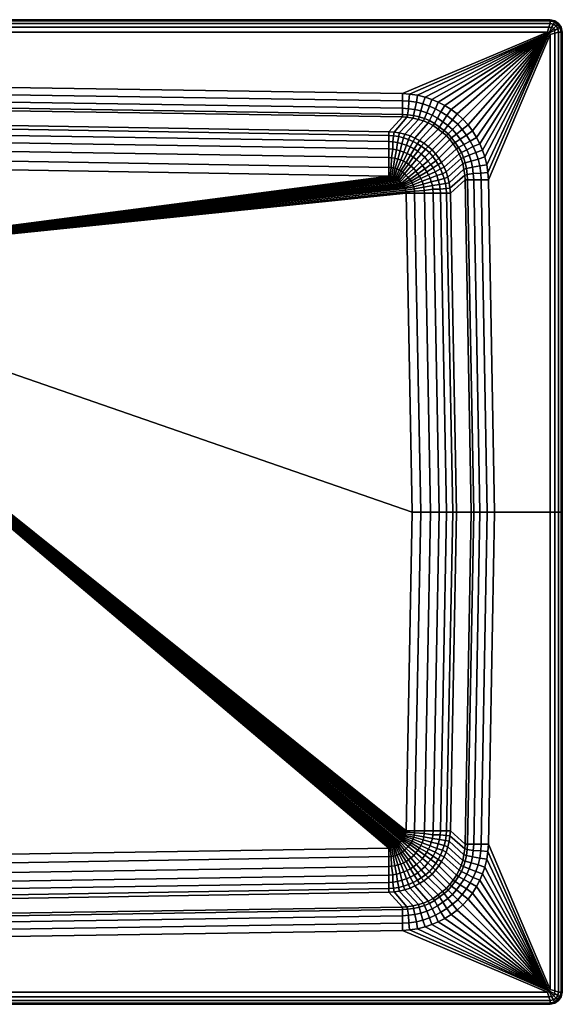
# Model space of a CAD drawing. Extents: x 0 to 900, y 0 to 800.
# Tile 2 of 2: x 459 to 900, y 0 to 800. Entities that reach past the tile are written whole.
import ezdxf

# ---------------------------------------------------------------- set-up
doc = ezdxf.new("R2010")
doc.units = 0
doc.header["$MEASUREMENT"] = 0
doc.layers.get('0').update_dxf_attribs({"linetype": 'CONTINUOUS'})

msp = doc.modelspace()

# ---------------------------------------------------------------- meshes
mesh = msp.add_polyface()
corners = [(770, 740, 240), (450, 745, 240), (450, 739, 239), (770, 734, 239), (450, 733, 236), (770, 728, 236), (450, 728, 231), (770, 723, 231), (450, 726, 225), (770, 721, 225), (450, 714, 130), (759, 709, 130), (450, 711, 116), (759, 706, 116), (450, 706, 104), (759, 701, 104), (450, 700, 97), (759, 695, 97), (450, 693, 93), (759, 688, 93), (450, 685, 91), (759, 680, 91), (450, 678, 90), (759, 673, 90), (200, 600, 90), (760.004, 672.866, 90), (761.421, 672.64, 90), (762.837, 672.287, 90), (763.642, 671.965, 90), (764.639, 671.451, 90), (765.585, 670.832, 90), (766.409, 670.121, 90), (767.299, 669.32, 90), (768.279, 668.364, 90), (773, 659, 90), (778, 400, 90), (772.866, 660.004, 90), (772.64, 661.421, 90), (772.287, 662.837, 90), (771.965, 663.642, 90), (771.451, 664.639, 90), (770.772, 665.606, 90), (770.149, 666.406, 90), (769.325, 667.274, 90), (888, 790, 240), (450, 790, 240), (450, 797, 208), (450, 800, 211), (890, 800, 211), (890, 797, 208), (450, 800, 230), (890, 800, 230), (450, 799, 234), (890, 799, 234), (450, 797, 237), (890, 797, 237), (450, 794, 239), (889, 794, 239)]
mesh.append_faces([[corners[k] for k in face] for face in [(0, 1, 2, 3), (3, 2, 4, 5), (5, 4, 6, 7), (7, 6, 8, 9), (9, 8, 10, 11), (11, 10, 12, 13), (13, 12, 14, 15), (15, 14, 16, 17), (17, 16, 18, 19), (19, 18, 20, 21), (21, 20, 22, 23), (23, 22, 24), (25, 23, 24), (26, 25, 24), (27, 26, 24), (28, 27, 24), (29, 28, 24), (30, 29, 24), (31, 30, 24), (32, 31, 24), (33, 32, 24), (34, 24, 35), (36, 24, 34), (37, 24, 36), (38, 24, 37), (39, 24, 38), (40, 24, 39), (41, 24, 40), (42, 24, 41), (43, 24, 42), (33, 24, 43), (1, 0, 44, 45), (46, 47, 48, 49), (47, 50, 51, 48), (50, 52, 53, 51), (52, 54, 55, 53), (54, 56, 57, 55), (56, 45, 44, 57)]])
mesh = msp.add_polyface()
corners = [(774.98, 727.641, 236), (770, 728, 236), (770, 723, 231), (774.172, 722.715, 231), (770, 721, 225), (773.668, 720.7, 225), (759, 709, 130), (763.222, 708.648, 130), (778.66, 719.98, 225), (767.513, 707.98, 130), (759, 706, 116), (762.832, 705.642, 116), (767.012, 705.03, 116), (770.968, 704.084, 116), (771.971, 706.867, 130), (759, 701, 104), (762.275, 700.688, 104), (766.12, 700.187, 104), (769.58, 699.179, 104), (773.314, 698.01, 104), (774.868, 702.748, 116), (759, 695, 97), (762.169, 694.765, 97), (765.29, 694.375, 97), (768.354, 693.54, 97), (771.196, 692.483, 97), (759, 688, 93), (761.222, 687.79, 93), (763.841, 687.512, 93), (766.349, 686.788, 93), (768.745, 686.064, 93), (773.871, 691.369, 97), (771, 685, 93), (759, 680, 91), (760.777, 679.875, 91), (762.483, 679.65, 91), (764.253, 679.297, 91), (765.847, 678.822, 91), (767.504, 678.01, 91), (773, 684, 93), (768.745, 677.152, 91), (774.874, 682.669, 93), (770.193, 676.094, 91), (759, 673, 90), (760.004, 672.866, 90), (761.421, 672.64, 90), (762.837, 672.287, 90), (763.642, 671.965, 90), (764.639, 671.451, 90), (765.585, 670.832, 90), (766.409, 670.121, 90), (771.61, 674.793, 91), (767.299, 669.32, 90), (773.217, 673.318, 91), (768.279, 668.364, 90), (769.325, 667.274, 90), (774.799, 671.686, 91), (450, 800), (450, 800, 205), (890, 800, 205), (890, 800), (450, 797, 208), (890, 797, 208)]
mesh.append_faces([[corners[k] for k in face] for face in [(0, 1, 2, 3), (3, 2, 4, 5), (5, 4, 6, 7), (8, 5, 7, 9), (7, 6, 10, 11), (9, 7, 11, 12), (9, 12, 13, 14), (11, 10, 15, 16), (12, 11, 16, 17), (12, 17, 18, 13), (13, 18, 19, 20), (16, 15, 21, 22), (17, 16, 22, 23), (18, 17, 23, 24), (19, 18, 24, 25), (22, 21, 26, 27), (23, 22, 27, 28), (24, 23, 28, 29), (25, 24, 29, 30), (31, 25, 30, 32), (27, 26, 33, 34), (28, 27, 34, 35), (29, 28, 35, 36), (30, 29, 36, 37), (32, 30, 37, 38), (39, 32, 38, 40), (41, 39, 40, 42), (34, 33, 43, 44), (35, 34, 44, 45), (36, 35, 45, 46), (37, 36, 46, 47), (38, 37, 47, 48), (40, 38, 48, 49), (42, 40, 49, 50), (51, 42, 50, 52), (53, 51, 52, 54), (53, 54, 55, 56), (57, 58, 59, 60), (58, 61, 62, 59)]])
mesh = msp.add_polyface()
corners = [(839.502, 675.893, 240), (840, 670, 240), (890, 788, 240), (889.282, 789.224, 240), (838.59, 682.185, 240), (837.069, 688.477, 240), (835.245, 693.956, 240), (833.001, 699.167, 240), (830.277, 704.409, 240), (826.987, 709.748, 240), (896.358, 792.74, 208), (899.166, 793.981, 211), (900, 790, 211), (897, 790, 208), (895, 795, 208), (897, 797, 211), (899.15, 794.006, 230), (900, 790, 230), (897, 797, 230), (898.035, 793.616, 234), (899, 790, 234), (896, 796, 234), (896.352, 792.756, 237), (897, 790, 237), (895, 795, 237), (893.624, 791.317, 239), (894, 789, 239), (893, 793, 239), (890, 797, 208), (890, 800, 211), (893.981, 799.166, 211), (892.74, 796.358, 208), (890, 800, 230), (894.006, 799.15, 230), (890, 799, 234), (893.616, 798.035, 234), (890, 797, 237), (892.756, 796.352, 237), (889, 794, 239), (891.317, 793.624, 239), (888, 790, 240), (899.15, 794.006), (899.166, 793.981, 205), (900, 790, 205), (900, 790), (897, 797), (897, 797, 205), (896.352, 792.755, 208), (890, 800), (890, 800, 205), (893.981, 799.166, 205), (894.006, 799.15), (892.755, 796.352, 208)]
mesh.append_faces([[corners[k] for k in face] for face in [(0, 1, 2, 3), (4, 0, 3), (5, 4, 3), (6, 5, 3), (7, 6, 3), (8, 7, 3), (9, 8, 3), (10, 11, 12, 13), (14, 15, 11, 10), (11, 16, 17, 12), (15, 18, 16, 11), (16, 19, 20, 17), (18, 21, 19, 16), (19, 22, 23, 20), (21, 24, 22, 19), (22, 25, 26, 23), (24, 27, 25, 22), (25, 3, 2, 26), (27, 3, 25), (28, 29, 30, 31), (31, 30, 15, 14), (29, 32, 33, 30), (30, 33, 18, 15), (32, 34, 35, 33), (33, 35, 21, 18), (34, 36, 37, 35), (35, 37, 24, 21), (36, 38, 39, 37), (37, 39, 27, 24), (38, 40, 3, 39), (39, 3, 27), (41, 42, 43, 44), (45, 46, 42, 41), (42, 47, 13, 43), (46, 14, 47, 42), (48, 49, 50, 51), (51, 50, 46, 45), (49, 28, 52, 50), (50, 52, 14, 46)]])
mesh = msp.add_polyface()
corners = [(823.383, 714.455, 240), (826.987, 709.748, 240), (889.282, 789.224, 240), (819.169, 719.095, 240), (793.956, 735.245, 240), (791.971, 729.717, 239), (796.913, 727.601, 239), (799.167, 733.001, 240), (801.405, 725.149, 239), (804.409, 730.277, 240), (806.251, 722.024, 239), (809.748, 726.987, 240), (810.667, 718.715, 239), (814.455, 723.383, 240), (815, 715, 239), (794.29, 722.392, 236), (798.577, 719.953, 236), (803, 717, 236), (807, 714, 236), (810.747, 710.865, 236), (792, 718, 231), (796.166, 715.652, 231), (800.307, 712.799, 231), (803.924, 709.961, 231), (807.2, 707.2, 231), (791.086, 716.139, 225), (795.104, 713.989, 225), (799.188, 711.165, 225), (802.747, 708.47, 225), (805.8, 705.8, 225), (787.573, 699.575, 130), (791, 697, 130), (830.277, 704.409, 240), (822.024, 706.251, 239), (825.149, 701.405, 239), (818.715, 710.667, 239), (817, 703, 236), (819.953, 698.577, 236), (814, 707, 236), (809.961, 703.924, 231), (812.799, 700.307, 231), (808.47, 702.747, 225), (770, 740, 240), (775.893, 739.502, 240), (888, 790, 240), (782.185, 738.59, 240), (788.477, 737.069, 240)]
mesh.append_faces([[corners[k] for k in face] for face in [(0, 1, 2), (3, 0, 2), (4, 5, 6, 7), (7, 6, 8, 9), (9, 8, 10, 11), (11, 10, 12, 13), (13, 12, 14, 3), (6, 15, 16, 8), (8, 16, 17, 10), (10, 17, 18, 12), (12, 18, 19, 14), (15, 20, 21, 16), (16, 21, 22, 17), (17, 22, 23, 18), (18, 23, 24, 19), (20, 25, 26, 21), (21, 26, 27, 22), (22, 27, 28, 23), (23, 28, 29, 24), (27, 30, 31, 28), (32, 1, 33, 34), (1, 0, 35, 33), (0, 3, 14, 35), (34, 33, 36, 37), (33, 35, 38, 36), (35, 14, 19, 38), (36, 38, 39, 40), (38, 19, 24, 39), (39, 24, 29, 41), (42, 43, 2, 44), (43, 45, 2), (46, 2, 45), (4, 2, 46), (7, 2, 4), (9, 2, 7), (11, 2, 9), (13, 2, 11), (3, 2, 13)]])
mesh = msp.add_polyface()
corners = [(840, 670, 240), (845, 400, 240), (890, 400, 240), (890, 788, 240), (897, 790, 208), (900, 790, 211), (900, 400, 211), (897, 400, 208), (900, 790, 230), (900, 400, 230), (899, 790, 234), (899, 400, 234), (897, 790, 237), (897, 400, 237), (894, 789, 239), (894, 400, 239), (834, 670, 239), (839, 400, 239), (839.502, 675.893, 240), (833.724, 675.386, 239), (828, 670, 236), (833, 400, 236), (827.641, 674.98, 236), (823, 670, 231), (828, 400, 231), (822.715, 674.172, 231), (821, 670, 225), (826, 400, 225), (820.7, 673.668, 225), (809, 659, 130), (814, 400, 130), (808.648, 663.222, 130), (819.98, 678.66, 225), (807.98, 667.513, 130), (819.022, 683.248, 225), (806.867, 671.971, 130), (806, 659, 116), (811, 400, 116), (805.642, 662.832, 116), (805.03, 667.012, 116), (804.084, 670.968, 116), (805.587, 676.261, 130), (802.748, 674.868, 116), (801, 659, 104), (806, 400, 104), (800.688, 662.275, 104), (800.187, 666.12, 104), (799.179, 669.58, 104), (798.01, 673.314, 104), (795, 659, 97), (800, 400, 97), (794.765, 662.169, 97), (794.375, 665.29, 97), (793.54, 668.354, 97), (792.483, 671.196, 97), (796.619, 676.434, 104), (791.369, 673.871, 97), (788, 659, 93), (793, 400, 93), (900, 790), (900, 790, 205), (900, 400, 205), (900, 400)]
mesh.append_faces([[corners[k] for k in face] for face in [(0, 1, 2, 3), (4, 5, 6, 7), (5, 8, 9, 6), (8, 10, 11, 9), (10, 12, 13, 11), (12, 14, 15, 13), (14, 3, 2, 15), (1, 0, 16, 17), (0, 18, 19, 16), (17, 16, 20, 21), (16, 19, 22, 20), (21, 20, 23, 24), (20, 22, 25, 23), (24, 23, 26, 27), (23, 25, 28, 26), (27, 26, 29, 30), (26, 28, 31, 29), (28, 32, 33, 31), (32, 34, 35, 33), (30, 29, 36, 37), (29, 31, 38, 36), (31, 33, 39, 38), (33, 35, 40, 39), (35, 41, 42, 40), (36, 43, 44, 37), (36, 38, 45, 43), (38, 39, 46, 45), (39, 40, 47, 46), (40, 42, 48, 47), (43, 49, 50, 44), (45, 51, 49, 43), (46, 52, 51, 45), (47, 53, 52, 46), (48, 54, 53, 47), (55, 56, 54, 48), (49, 57, 58, 50), (59, 60, 61, 62), (60, 4, 7, 61)]])
mesh = msp.add_polyface()
corners = [(775.893, 739.502, 240), (770, 740, 240), (770, 734, 239), (775.386, 733.724, 239), (782.185, 738.59, 240), (781.373, 732.913, 239), (786.727, 731.53, 239), (788.477, 737.069, 240), (791.971, 729.717, 239), (793.956, 735.245, 240), (770, 728, 236), (774.98, 727.641, 236), (780.172, 726.997, 236), (785, 726, 236), (789.904, 724.276, 236), (794.29, 722.392, 236), (796.913, 727.601, 239), (774.172, 722.715, 231), (779.164, 722.045, 231), (783.752, 721.088, 231), (787.988, 719.728, 231), (792, 718, 231), (773.668, 720.7, 225), (778.66, 719.98, 225), (783.248, 719.022, 225), (787.131, 717.813, 225), (791.086, 716.139, 225), (767.513, 707.98, 130), (771.971, 706.867, 130), (776.261, 705.587, 130), (780.273, 703.861, 130), (784.063, 701.801, 130), (795.104, 713.989, 225), (787.573, 699.575, 130), (799.188, 711.165, 225), (770.968, 704.084, 116), (774.868, 702.748, 116), (778.713, 701.078, 116), (782.229, 699.235, 116), (785.406, 697.287, 116), (788.749, 694.837, 116), (791, 697, 130), (792, 692, 116), (794.207, 694.183, 130), (773.314, 698.01, 104), (776.434, 696.619, 104), (779.61, 695.06, 104), (782.452, 693.112, 104), (785.183, 690.829, 104), (788.251, 688.188, 104), (771.196, 692.483, 97), (773.871, 691.369, 97), (776.49, 689.922, 97), (778.83, 688.363, 97), (781.561, 686.415, 97), (771, 685, 93), (773, 684, 93), (794.837, 688.749, 116), (790.829, 685.183, 104)]
mesh.append_faces([[corners[k] for k in face] for face in [(0, 1, 2, 3), (4, 0, 3, 5), (4, 5, 6, 7), (7, 6, 8, 9), (3, 2, 10, 11), (5, 3, 11, 12), (5, 12, 13, 6), (6, 13, 14, 8), (8, 14, 15, 16), (12, 11, 17, 18), (12, 18, 19, 13), (13, 19, 20, 14), (14, 20, 21, 15), (18, 17, 22, 23), (18, 23, 24, 19), (19, 24, 25, 20), (20, 25, 26, 21), (23, 27, 28, 24), (24, 28, 29, 25), (25, 29, 30, 26), (26, 30, 31, 32), (32, 31, 33, 34), (28, 35, 36, 29), (29, 36, 37, 30), (30, 37, 38, 31), (31, 38, 39, 33), (33, 39, 40, 41), (41, 40, 42, 43), (36, 44, 45, 37), (37, 45, 46, 38), (38, 46, 47, 39), (39, 47, 48, 40), (40, 48, 49, 42), (45, 44, 50, 51), (46, 45, 51, 52), (47, 46, 52, 53), (48, 47, 53, 54), (52, 51, 55, 56), (57, 42, 49, 58)]])
mesh = msp.add_polyface()
corners = [(802.747, 708.47, 225), (791, 697, 130), (794.207, 694.183, 130), (805.8, 705.8, 225), (839.502, 675.893, 240), (838.59, 682.185, 240), (832.913, 681.373, 239), (833.724, 675.386, 239), (837.069, 688.477, 240), (831.53, 686.727, 239), (835.245, 693.956, 240), (829.717, 691.971, 239), (833.001, 699.167, 240), (827.601, 696.913, 239), (830.277, 704.409, 240), (825.149, 701.405, 239), (826.997, 680.172, 236), (827.641, 674.98, 236), (826, 685, 236), (824.276, 689.904, 236), (822.392, 694.29, 236), (819.953, 698.577, 236), (822.045, 679.164, 231), (822.715, 674.172, 231), (821.088, 683.752, 231), (819.728, 687.988, 231), (818, 692, 231), (815.652, 696.166, 231), (817, 703, 236), (812.799, 700.307, 231), (819.98, 678.66, 225), (820.7, 673.668, 225), (819.022, 683.248, 225), (817.813, 687.131, 225), (816.139, 691.086, 225), (813.989, 695.104, 225), (811.165, 699.188, 225), (809.961, 703.924, 231), (808.47, 702.747, 225), (805.587, 676.261, 130), (806.867, 671.971, 130), (803.861, 680.273, 130), (801.801, 684.063, 130), (799.575, 687.573, 130), (797, 691, 130), (801.078, 678.713, 116), (802.748, 674.868, 116), (799.235, 682.229, 116), (797.287, 685.406, 116), (794.837, 688.749, 116), (792, 692, 116), (796.619, 676.434, 104), (798.01, 673.314, 104), (795.06, 679.61, 104), (793.112, 682.452, 104), (790.829, 685.183, 104)]
mesh.append_faces([[corners[k] for k in face] for face in [(0, 1, 2, 3), (4, 5, 6, 7), (5, 8, 9, 6), (8, 10, 11, 9), (10, 12, 13, 11), (12, 14, 15, 13), (7, 6, 16, 17), (6, 9, 18, 16), (9, 11, 19, 18), (11, 13, 20, 19), (13, 15, 21, 20), (17, 16, 22, 23), (16, 18, 24, 22), (18, 19, 25, 24), (19, 20, 26, 25), (20, 21, 27, 26), (21, 28, 29, 27), (23, 22, 30, 31), (22, 24, 32, 30), (24, 25, 33, 32), (25, 26, 34, 33), (26, 27, 35, 34), (27, 29, 36, 35), (29, 37, 38, 36), (32, 33, 39, 40), (33, 34, 41, 39), (34, 35, 42, 41), (35, 36, 43, 42), (36, 38, 44, 43), (38, 3, 2, 44), (39, 41, 45, 46), (41, 42, 47, 45), (42, 43, 48, 47), (43, 44, 49, 48), (44, 2, 50, 49), (46, 45, 51, 52), (45, 47, 53, 51), (47, 48, 54, 53), (48, 49, 55, 54)]])
mesh = msp.add_polyface()
corners = [(788.251, 688.188, 104), (785.183, 690.829, 104), (781.561, 686.415, 97), (784.205, 684.1, 97), (778.83, 688.363, 97), (776.49, 689.922, 97), (773, 684, 93), (774.874, 682.669, 93), (777, 681, 93), (779.204, 679.15, 93), (770.193, 676.094, 91), (771.61, 674.793, 91), (773.217, 673.318, 91), (795.06, 679.61, 104), (789.922, 676.49, 97), (791.369, 673.871, 97), (796.619, 676.434, 104), (793.112, 682.452, 104), (788.363, 678.83, 97), (790.829, 685.183, 104), (786.415, 681.561, 97), (794.765, 662.169, 97), (787.79, 661.222, 93), (788, 659, 93), (795, 659, 97), (794.375, 665.29, 97), (787.512, 663.841, 93), (793.54, 668.354, 97), (786.788, 666.349, 93), (792.483, 671.196, 97), (786.064, 668.745, 93), (785, 671, 93), (784, 673, 93), (782.669, 674.874, 93), (781, 677, 93), (780, 659, 91), (785, 400, 91), (793, 400, 93), (779.875, 660.777, 91), (779.65, 662.483, 91), (779.297, 664.253, 91), (778.822, 665.847, 91), (778.01, 667.504, 91), (777.152, 668.745, 91), (776.094, 670.193, 91), (774.799, 671.686, 91), (773, 659, 90), (778, 400, 90), (772.866, 660.004, 90), (772.64, 661.421, 90), (772.287, 662.837, 90), (771.965, 663.642, 90), (771.451, 664.639, 90), (770.772, 665.606, 90), (770.149, 666.406, 90), (769.325, 667.274, 90)]
mesh.append_faces([[corners[k] for k in face] for face in [(0, 1, 2, 3), (4, 5, 6, 7), (2, 4, 7, 8), (3, 2, 8, 9), (8, 7, 10, 11), (9, 8, 11, 12), (13, 14, 15, 16), (17, 18, 14, 13), (19, 20, 18, 17), (0, 3, 20, 19), (21, 22, 23, 24), (25, 26, 22, 21), (27, 28, 26, 25), (29, 30, 28, 27), (15, 31, 30, 29), (14, 32, 31, 15), (18, 33, 32, 14), (20, 34, 33, 18), (3, 9, 34, 20), (23, 35, 36, 37), (22, 38, 35, 23), (26, 39, 38, 22), (28, 40, 39, 26), (30, 41, 40, 28), (31, 42, 41, 30), (32, 43, 42, 31), (33, 44, 43, 32), (34, 45, 44, 33), (9, 12, 45, 34), (35, 46, 47, 36), (38, 48, 46, 35), (39, 49, 48, 38), (40, 50, 49, 39), (41, 51, 50, 40), (42, 52, 51, 41), (43, 53, 52, 42), (44, 54, 53, 43), (45, 55, 54, 44)]])
mesh = msp.add_polyface()
corners = [(773.217, 126.682, 91), (774.799, 128.314, 91), (769.325, 132.726, 90), (768.279, 131.636, 90), (773, 141, 90), (778, 400, 90), (200, 600, 90), (772.866, 139.996, 90), (772.64, 138.579, 90), (772.287, 137.163, 90), (771.965, 136.358, 90), (771.451, 135.361, 90), (770.772, 134.394, 90), (770.149, 133.594, 90), (759, 112, 93), (759, 120, 91), (450, 115, 91), (450, 107, 93), (761.222, 112.21, 93), (760.777, 120.125, 91), (763.841, 112.488, 93), (762.483, 120.35, 91), (766.349, 113.212, 93), (764.253, 120.703, 91), (768.745, 113.936, 93), (765.847, 121.178, 91), (771, 115, 93), (767.504, 121.99, 91), (773, 116, 93), (768.745, 122.848, 91), (759, 127, 90), (450, 122, 90), (760.004, 127.134, 90), (761.421, 127.36, 90), (762.837, 127.713, 90), (763.642, 128.035, 90), (764.639, 128.549, 90), (765.585, 129.168, 90), (770.193, 123.906, 91), (766.409, 129.879, 90), (771.61, 125.207, 91), (767.299, 130.68, 90)]
mesh.append_faces([[corners[k] for k in face] for face in [(0, 1, 2, 3), (4, 5, 6), (7, 4, 6), (8, 7, 6), (9, 8, 6), (10, 9, 6), (11, 10, 6), (12, 11, 6), (13, 12, 6), (2, 13, 6), (3, 2, 6), (14, 15, 16, 17), (18, 19, 15, 14), (20, 21, 19, 18), (22, 23, 21, 20), (24, 25, 23, 22), (26, 27, 25, 24), (28, 29, 27, 26), (15, 30, 31, 16), (19, 32, 30, 15), (21, 33, 32, 19), (23, 34, 33, 21), (25, 35, 34, 23), (27, 36, 35, 25), (29, 37, 36, 27), (38, 39, 37, 29), (40, 41, 39, 38), (0, 3, 41, 40), (30, 6, 31), (32, 6, 30), (33, 6, 32), (34, 6, 33), (35, 6, 34), (36, 6, 35), (37, 6, 36), (39, 6, 37), (41, 6, 39), (3, 6, 41)]])
mesh = msp.add_polyface()
corners = [(796.619, 123.566, 104), (791.369, 126.129, 97), (789.922, 123.51, 97), (795.06, 120.39, 104), (788.363, 121.17, 97), (793.112, 117.548, 104), (786.415, 118.439, 97), (790.829, 114.817, 104), (784.205, 115.9, 97), (788.251, 111.812, 104), (794.765, 137.831, 97), (795, 141, 97), (788, 141, 93), (787.79, 138.778, 93), (794.375, 134.71, 97), (787.512, 136.159, 93), (793.54, 131.646, 97), (786.788, 133.652, 93), (792.483, 128.804, 97), (786.064, 131.255, 93), (785, 129, 93), (784, 127, 93), (782.669, 125.126, 93), (781, 123, 93), (779.204, 120.85, 93), (793, 400, 93), (785, 400, 91), (780, 141, 91), (779.875, 139.223, 91), (779.65, 137.517, 91), (779.297, 135.747, 91), (778.822, 134.153, 91), (778.01, 132.496, 91), (777.152, 131.255, 91), (776.094, 129.807, 91), (774.799, 128.314, 91), (773.217, 126.682, 91), (778, 400, 90), (773, 141, 90), (772.866, 139.996, 90), (772.64, 138.579, 90), (772.287, 137.163, 90), (771.965, 136.358, 90), (771.451, 135.361, 90), (770.772, 134.394, 90), (770.149, 133.594, 90), (769.325, 132.726, 90), (785.183, 109.171, 104), (781.561, 113.585, 97), (778.83, 111.637, 97), (774.874, 117.331, 93), (773, 116, 93), (776.49, 110.078, 97), (777, 119, 93), (770.193, 123.906, 91), (768.745, 122.848, 91), (771.61, 125.207, 91)]
mesh.append_faces([[corners[k] for k in face] for face in [(0, 1, 2, 3), (3, 2, 4, 5), (5, 4, 6, 7), (7, 6, 8, 9), (10, 11, 12, 13), (14, 10, 13, 15), (16, 14, 15, 17), (18, 16, 17, 19), (1, 18, 19, 20), (2, 1, 20, 21), (4, 2, 21, 22), (6, 4, 22, 23), (8, 6, 23, 24), (12, 25, 26, 27), (13, 12, 27, 28), (15, 13, 28, 29), (17, 15, 29, 30), (19, 17, 30, 31), (20, 19, 31, 32), (21, 20, 32, 33), (22, 21, 33, 34), (23, 22, 34, 35), (24, 23, 35, 36), (27, 26, 37, 38), (28, 27, 38, 39), (29, 28, 39, 40), (30, 29, 40, 41), (31, 30, 41, 42), (32, 31, 42, 43), (33, 32, 43, 44), (34, 33, 44, 45), (35, 34, 45, 46), (47, 9, 8, 48), (49, 50, 51, 52), (48, 53, 50, 49), (8, 24, 53, 48), (50, 54, 55, 51), (53, 56, 54, 50), (24, 36, 56, 53)]])
mesh = msp.add_polyface()
corners = [(845, 400, 240), (839, 400, 239), (834, 130, 239), (840, 130, 240), (833.724, 124.614, 239), (839.502, 124.107, 240), (833, 400, 236), (828, 130, 236), (827.641, 125.02, 236), (828, 400, 231), (823, 130, 231), (822.715, 125.828, 231), (826, 400, 225), (821, 130, 225), (820.7, 126.332, 225), (814, 400, 130), (809, 141, 130), (808.648, 136.778, 130), (807.98, 132.487, 130), (819.98, 121.34, 225), (806.867, 128.029, 130), (819.022, 116.752, 225), (811, 400, 116), (806, 141, 116), (805.642, 137.168, 116), (805.03, 132.988, 116), (804.084, 129.032, 116), (802.748, 125.132, 116), (805.587, 123.739, 130), (806, 400, 104), (801, 141, 104), (800.688, 137.725, 104), (800.187, 133.88, 104), (799.179, 130.42, 104), (798.01, 126.686, 104), (796.619, 123.566, 104), (801.078, 121.287, 116), (800, 400, 97), (795, 141, 97), (794.765, 137.831, 97), (794.375, 134.71, 97), (793.54, 131.646, 97), (792.483, 128.804, 97), (791.369, 126.129, 97), (793, 400, 93), (788, 141, 93), (897, 10, 208), (897, 400, 208), (900, 400, 211), (900, 10, 211), (900, 400, 230), (900, 10, 230), (899, 400, 234), (899, 10, 234), (897, 400, 237), (897, 10, 237), (894, 400, 239), (894, 11, 239), (890, 400, 240), (890, 12, 240), (900, 10), (900, 400), (900, 400, 205), (900, 10, 205)]
mesh.append_faces([[corners[k] for k in face] for face in [(0, 1, 2, 3), (3, 2, 4, 5), (1, 6, 7, 2), (2, 7, 8, 4), (6, 9, 10, 7), (7, 10, 11, 8), (9, 12, 13, 10), (10, 13, 14, 11), (12, 15, 16, 13), (13, 16, 17, 14), (14, 17, 18, 19), (19, 18, 20, 21), (15, 22, 23, 16), (16, 23, 24, 17), (17, 24, 25, 18), (18, 25, 26, 20), (20, 26, 27, 28), (22, 29, 30, 23), (23, 30, 31, 24), (24, 31, 32, 25), (25, 32, 33, 26), (26, 33, 34, 27), (27, 34, 35, 36), (30, 29, 37, 38), (31, 30, 38, 39), (31, 39, 40, 32), (32, 40, 41, 33), (33, 41, 42, 34), (34, 42, 43, 35), (38, 37, 44, 45), (46, 47, 48, 49), (49, 48, 50, 51), (51, 50, 52, 53), (53, 52, 54, 55), (55, 54, 56, 57), (57, 56, 58, 59), (3, 59, 58, 0), (60, 61, 62, 63), (63, 62, 47, 46)]])
mesh = msp.add_polyface()
corners = [(839.502, 124.107, 240), (833.724, 124.614, 239), (832.913, 118.627, 239), (838.59, 117.815, 240), (831.53, 113.273, 239), (837.069, 111.523, 240), (829.717, 108.029, 239), (835.245, 106.044, 240), (827.601, 103.087, 239), (833.001, 100.833, 240), (825.149, 98.5949, 239), (830.277, 95.5914, 240), (827.641, 125.02, 236), (826.997, 119.828, 236), (826, 115, 236), (824.276, 110.096, 236), (822.392, 105.71, 236), (819.953, 101.423, 236), (822.715, 125.828, 231), (822.045, 120.836, 231), (821.088, 116.248, 231), (819.728, 112.012, 231), (818, 108, 231), (815.652, 103.834, 231), (812.799, 99.6927, 231), (817, 97, 236), (820.7, 126.332, 225), (819.98, 121.34, 225), (819.022, 116.752, 225), (817.813, 112.869, 225), (816.139, 108.914, 225), (813.989, 104.896, 225), (811.165, 100.812, 225), (808.47, 97.2532, 225), (809.961, 96.0764, 231), (806.867, 128.029, 130), (805.587, 123.739, 130), (803.861, 119.727, 130), (801.801, 115.937, 130), (799.575, 112.427, 130), (797, 109, 130), (794.207, 105.817, 130), (805.8, 94.2, 225), (802.748, 125.132, 116), (801.078, 121.287, 116), (799.235, 117.771, 116), (797.287, 114.595, 116), (794.837, 111.251, 116), (792, 108, 116), (796.619, 123.566, 104), (795.06, 120.39, 104), (793.112, 117.548, 104), (790.829, 114.817, 104), (802.747, 91.5304, 225), (791, 103, 130)]
mesh.append_faces([[corners[k] for k in face] for face in [(0, 1, 2, 3), (3, 2, 4, 5), (5, 4, 6, 7), (7, 6, 8, 9), (9, 8, 10, 11), (1, 12, 13, 2), (2, 13, 14, 4), (4, 14, 15, 6), (6, 15, 16, 8), (8, 16, 17, 10), (12, 18, 19, 13), (13, 19, 20, 14), (14, 20, 21, 15), (15, 21, 22, 16), (16, 22, 23, 17), (17, 23, 24, 25), (18, 26, 27, 19), (19, 27, 28, 20), (20, 28, 29, 21), (21, 29, 30, 22), (22, 30, 31, 23), (23, 31, 32, 24), (24, 32, 33, 34), (28, 35, 36, 29), (29, 36, 37, 30), (30, 37, 38, 31), (31, 38, 39, 32), (32, 39, 40, 33), (33, 40, 41, 42), (36, 43, 44, 37), (37, 44, 45, 38), (38, 45, 46, 39), (39, 46, 47, 40), (40, 47, 48, 41), (44, 49, 50, 45), (45, 50, 51, 46), (46, 51, 52, 47), (53, 42, 41, 54)]])
mesh = msp.add_polyface()
corners = [(890, 3, 208), (892.74, 3.6416, 208), (893.981, 0.8343, 211), (890, 0, 211), (895, 5, 208), (897, 3, 211), (894.006, 0.8497, 230), (890, 0, 230), (897, 3, 230), (893.616, 1.9645, 234), (890, 1, 234), (896, 4, 234), (892.756, 3.6478, 237), (890, 3, 237), (895, 5, 237), (891.317, 6.3759, 239), (889, 6, 239), (893, 7, 239), (889.282, 10.7758, 240), (888, 10, 240), (896.358, 7.2601, 208), (897, 10, 208), (900, 10, 211), (899.166, 6.0193, 211), (900, 10, 230), (899.15, 5.994, 230), (899, 10, 234), (898.035, 6.3843, 234), (897, 10, 237), (896.352, 7.2445, 237), (894, 11, 239), (893.624, 8.6834, 239), (890, 12, 240), (839.502, 124.107, 240), (840, 130, 240), (838.59, 117.815, 240), (837.069, 111.523, 240), (835.245, 106.044, 240), (833.001, 100.833, 240), (830.277, 95.5914, 240), (826.987, 90.2518, 240), (890, 0), (894.006, 0.8497), (893.981, 0.8343, 205), (890, 0, 205), (897, 3), (897, 3, 205), (892.755, 3.6478, 208), (899.15, 5.994), (900, 10), (900, 10, 205), (899.166, 6.0193, 205), (896.352, 7.2445, 208)]
mesh.append_faces([[corners[k] for k in face] for face in [(0, 1, 2, 3), (1, 4, 5, 2), (3, 2, 6, 7), (2, 5, 8, 6), (7, 6, 9, 10), (6, 8, 11, 9), (10, 9, 12, 13), (9, 11, 14, 12), (13, 12, 15, 16), (12, 14, 17, 15), (16, 15, 18, 19), (15, 17, 18), (20, 21, 22, 23), (4, 20, 23, 5), (23, 22, 24, 25), (5, 23, 25, 8), (25, 24, 26, 27), (8, 25, 27, 11), (27, 26, 28, 29), (11, 27, 29, 14), (29, 28, 30, 31), (14, 29, 31, 17), (31, 30, 32, 18), (17, 31, 18), (33, 18, 32, 34), (35, 18, 33), (36, 18, 35), (37, 18, 36), (38, 18, 37), (39, 18, 38), (40, 18, 39), (41, 42, 43, 44), (42, 45, 46, 43), (44, 43, 47, 0), (43, 46, 4, 47), (48, 49, 50, 51), (45, 48, 51, 46), (51, 50, 21, 52), (46, 51, 52, 4)]])
mesh = msp.add_polyface()
corners = [(770, 60, 240), (770, 66, 239), (450, 61, 239), (450, 55, 240), (770, 72, 236), (450, 67, 236), (770, 77, 231), (450, 72, 231), (774.98, 72.3587, 236), (774.172, 77.2852, 231), (770, 79, 225), (450, 74, 225), (773.668, 79.3002, 225), (759, 91, 130), (450, 86, 130), (763.222, 91.3516, 130), (778.66, 80.0205, 225), (767.513, 92.0196, 130), (759, 94, 116), (450, 89, 116), (762.832, 94.3576, 116), (767.012, 94.97, 116), (771.971, 93.133, 130), (770.968, 95.9163, 116), (759, 99, 104), (450, 94, 104), (762.275, 99.312, 104), (766.12, 99.813, 104), (769.58, 100.821, 104), (774.868, 97.2523, 116), (773.314, 101.99, 104), (759, 105, 97), (450, 100, 97), (762.169, 105.235, 97), (765.29, 105.625, 97), (768.354, 106.46, 97), (771.196, 107.517, 97), (759, 112, 93), (450, 107, 93), (761.222, 112.21, 93), (763.841, 112.488, 93), (766.349, 113.212, 93), (768.745, 113.936, 93), (773.871, 108.631, 97), (771, 115, 93), (450, 3, 208), (890, 3, 208), (890, 0, 211), (450, 0, 211), (890, 0, 230), (450, 0, 230), (890, 1, 234), (450, 1, 234), (890, 3, 237), (450, 3, 237), (889, 6, 239), (450, 6, 239), (888, 10, 240), (450, 10, 240), (450, 0), (890, 0), (890, 0, 205), (450, 0, 205)]
mesh.append_faces([[corners[k] for k in face] for face in [(0, 1, 2, 3), (1, 4, 5, 2), (4, 6, 7, 5), (8, 9, 6, 4), (6, 10, 11, 7), (9, 12, 10, 6), (10, 13, 14, 11), (12, 15, 13, 10), (16, 17, 15, 12), (13, 18, 19, 14), (15, 20, 18, 13), (17, 21, 20, 15), (17, 22, 23, 21), (18, 24, 25, 19), (20, 26, 24, 18), (21, 27, 26, 20), (21, 23, 28, 27), (23, 29, 30, 28), (24, 31, 32, 25), (26, 33, 31, 24), (27, 34, 33, 26), (27, 28, 35, 34), (28, 30, 36, 35), (31, 37, 38, 32), (33, 39, 37, 31), (34, 40, 39, 33), (35, 41, 40, 34), (36, 42, 41, 35), (43, 44, 42, 36), (45, 46, 47, 48), (48, 47, 49, 50), (50, 49, 51, 52), (52, 51, 53, 54), (54, 53, 55, 56), (56, 55, 57, 58), (3, 58, 57, 0), (59, 60, 61, 62), (62, 61, 46, 45)]])
mesh = msp.add_polyface()
corners = [(794.837, 111.251, 116), (790.829, 114.817, 104), (788.251, 111.812, 104), (792, 108, 116), (775.893, 60.4975, 240), (775.386, 66.276, 239), (770, 66, 239), (770, 60, 240), (782.185, 61.4099, 240), (781.373, 67.0871, 239), (788.477, 62.9306, 240), (786.727, 68.4698, 239), (793.956, 64.7554, 240), (791.971, 70.2833, 239), (774.98, 72.3587, 236), (770, 72, 236), (780.172, 73.0034, 236), (785, 74, 236), (789.904, 75.7236, 236), (796.913, 72.399, 239), (794.29, 77.6084, 236), (779.164, 77.9551, 231), (774.172, 77.2852, 231), (783.752, 78.9122, 231), (787.988, 80.2723, 231), (792, 82, 231), (778.66, 80.0205, 225), (773.668, 79.3002, 225), (783.248, 80.9776, 225), (787.131, 82.1865, 225), (791.086, 83.8606, 225), (771.971, 93.133, 130), (767.513, 92.0196, 130), (776.261, 94.4133, 130), (780.273, 96.139, 130), (795.104, 86.011, 225), (784.063, 98.1987, 130), (799.188, 88.8352, 225), (787.573, 100.425, 130), (774.868, 97.2523, 116), (770.968, 95.9163, 116), (778.713, 98.9223, 116), (782.229, 100.765, 116), (785.406, 102.713, 116), (791, 103, 130), (788.749, 105.163, 116), (794.207, 105.817, 130), (776.434, 103.381, 104), (773.314, 101.99, 104), (779.61, 104.94, 104), (782.452, 106.888, 104), (785.183, 109.171, 104), (773.871, 108.631, 97), (771.196, 107.517, 97), (776.49, 110.078, 97), (778.83, 111.637, 97), (781.561, 113.585, 97), (773, 116, 93), (771, 115, 93)]
mesh.append_faces([[corners[k] for k in face] for face in [(0, 1, 2, 3), (4, 5, 6, 7), (8, 9, 5, 4), (8, 10, 11, 9), (10, 12, 13, 11), (5, 14, 15, 6), (9, 16, 14, 5), (9, 11, 17, 16), (11, 13, 18, 17), (13, 19, 20, 18), (16, 21, 22, 14), (16, 17, 23, 21), (17, 18, 24, 23), (18, 20, 25, 24), (21, 26, 27, 22), (21, 23, 28, 26), (23, 24, 29, 28), (24, 25, 30, 29), (26, 28, 31, 32), (28, 29, 33, 31), (29, 30, 34, 33), (30, 35, 36, 34), (35, 37, 38, 36), (31, 33, 39, 40), (33, 34, 41, 39), (34, 36, 42, 41), (36, 38, 43, 42), (38, 44, 45, 43), (44, 46, 3, 45), (39, 41, 47, 48), (41, 42, 49, 47), (42, 43, 50, 49), (43, 45, 51, 50), (45, 3, 2, 51), (48, 47, 52, 53), (47, 49, 54, 52), (49, 50, 55, 54), (50, 51, 56, 55), (54, 57, 58, 52)]])
mesh = msp.add_polyface()
corners = [(830.277, 95.5914, 240), (825.149, 98.5949, 239), (822.024, 93.7492, 239), (826.987, 90.2518, 240), (818.715, 89.3328, 239), (823.383, 85.5451, 240), (815, 85, 239), (819.169, 80.9053, 240), (819.953, 101.423, 236), (817, 97, 236), (814, 93, 236), (810.747, 89.1348, 236), (812.799, 99.6927, 231), (809.961, 96.0764, 231), (807.2, 92.8, 231), (808.47, 97.2532, 225), (805.8, 94.2, 225), (793.956, 64.7554, 240), (799.167, 66.9992, 240), (796.913, 72.399, 239), (791.971, 70.2833, 239), (804.409, 69.7229, 240), (801.405, 74.8509, 239), (809.748, 73.0133, 240), (806.251, 77.9761, 239), (814.455, 76.6165, 240), (810.667, 81.2851, 239), (798.577, 80.0471, 236), (794.29, 77.6084, 236), (803, 83, 236), (807, 86, 236), (796.166, 84.348, 231), (792, 82, 231), (800.307, 87.2008, 231), (803.924, 90.0394, 231), (795.104, 86.011, 225), (791.086, 83.8606, 225), (799.188, 88.8352, 225), (802.747, 91.5304, 225), (791, 103, 130), (787.573, 100.425, 130), (770, 60, 240), (888, 10, 240), (889.282, 10.7758, 240), (775.893, 60.4975, 240), (782.185, 61.4099, 240), (788.477, 62.9306, 240)]
mesh.append_faces([[corners[k] for k in face] for face in [(0, 1, 2, 3), (3, 2, 4, 5), (5, 4, 6, 7), (1, 8, 9, 2), (2, 9, 10, 4), (4, 10, 11, 6), (9, 12, 13, 10), (10, 13, 14, 11), (13, 15, 16, 14), (17, 18, 19, 20), (18, 21, 22, 19), (21, 23, 24, 22), (23, 25, 26, 24), (25, 7, 6, 26), (19, 22, 27, 28), (22, 24, 29, 27), (24, 26, 30, 29), (26, 6, 11, 30), (28, 27, 31, 32), (27, 29, 33, 31), (29, 30, 34, 33), (30, 11, 14, 34), (32, 31, 35, 36), (31, 33, 37, 35), (33, 34, 38, 37), (34, 14, 16, 38), (37, 38, 39, 40), (41, 42, 43, 44), (44, 43, 45), (46, 45, 43), (17, 46, 43), (18, 17, 43), (21, 18, 43), (23, 21, 43), (25, 23, 43), (7, 25, 43), (5, 43, 3), (7, 43, 5)]])

doc.saveas('drawing.dxf')
